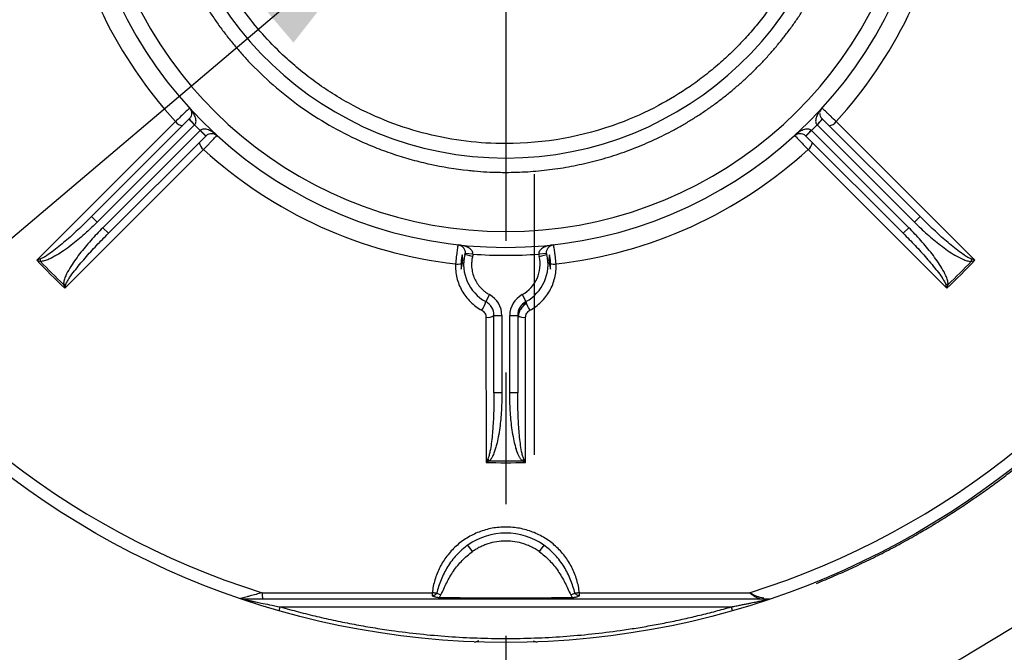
# Model space of a CAD drawing. Header units: inches. Extents: x 1.3 to 88, y 0 to 57.3.
# Tile 25 of 31: x 69.3 to 73, y 23.6 to 26.1. Entities that reach past the tile are written whole.
import ezdxf

# ---------------------------------------------------------------- set-up
doc = ezdxf.new("R2010")
doc.units = ezdxf.units.IN
doc.header["$LTSCALE"] = 2
doc.header["$MEASUREMENT"] = 0
doc.linetypes.add('SLD-Center', pattern=[1.45, 0.7, -0.25, 0.25, -0.25])
doc.linetypes.add('SLD-Solid', pattern=[0])
doc.layers.add('CENTER', color=40, linetype='SLD-Center')
doc.layers.add('DIMENSIONS', color=140, linetype='SLD-Solid', lineweight=25)
doc.styles.add('SLDTEXTSTYLE0', font='GOTHIC.TTF', dxfattribs={"width": 0.913})
doc.dimstyles.new('SLDDIMSTYLE3', dxfattribs={"dimtxt": 0.5, "dimasz": 0.6, "dimexe": 0, "dimexo": 0.0625, "dimgap": 0.125, "dimtad": 0, "dimtih": 1, "dimtoh": 1, "dimrnd": 1e-09, "dimzin": 12, "dimdsep": 46, "dimtxsty": 'SLDTEXTSTYLE0', "dimsah": 1, "dimcen": 0.09, "dimadec": 0, "dimazin": 3, "dimtfac": 1, "dimtofl": 0, "dimtmove": 0, "dimatfit": 3, "dimfxl": 0, "dimfrac": 2, "dimtolj": 1, "dimtzin": 12, "dimarcsym": 0})
doc.dimstyles.new('SLDDIMSTYLE6', dxfattribs={"dimtxt": 0.5, "dimasz": 0.6, "dimexe": 0, "dimexo": 0.0625, "dimgap": 0.125, "dimtad": 0, "dimtih": 1, "dimtoh": 1, "dimrnd": 1e-09, "dimzin": 12, "dimdsep": 46, "dimtxsty": 'SLDTEXTSTYLE0', "dimsah": 1, "dimcen": 0, "dimadec": 0, "dimazin": 3, "dimtfac": 1, "dimtofl": 0, "dimtmove": 0, "dimatfit": 3, "dimfxl": 0, "dimfrac": 2, "dimtolj": 1, "dimtzin": 12, "dimarcsym": 0})
doc.dimstyles.new('SLDDIMSTYLE7', dxfattribs={"dimtxt": 0.5, "dimasz": 0.6, "dimexe": 0, "dimexo": 0.0625, "dimgap": 0.125, "dimtad": 0, "dimtih": 1, "dimtoh": 1, "dimdec": 4, "dimlfac": 2, "dimzin": 4, "dimdsep": 46, "dimtxsty": 'SLDTEXTSTYLE0', "dimsah": 1, "dimcen": 0.09, "dimazin": 1, "dimtfac": 1, "dimtofl": 0, "dimtmove": 0, "dimatfit": 3, "dimfxl": 0, "dimfrac": 2, "dimtolj": 1, "dimtzin": 12, "dimarcsym": 0})
doc.dimstyles.new('SLDDIMSTYLE8', dxfattribs={"dimtxt": 0.5, "dimasz": 0.6, "dimexe": 0, "dimexo": 0.0625, "dimgap": 0.125, "dimtad": 0, "dimtih": 1, "dimtoh": 1, "dimrnd": 1e-09, "dimzin": 12, "dimdsep": 46, "dimtxsty": 'SLDTEXTSTYLE0', "dimsah": 1, "dimcen": 0, "dimadec": 0, "dimazin": 3, "dimtfac": 1, "dimtofl": 0, "dimtmove": 0, "dimatfit": 3, "dimfxl": 0, "dimfrac": 2, "dimtolj": 1, "dimtzin": 12, "dimarcsym": 0})

# ---------------------------------------------------------------- blocks, each defined once
blk = doc.blocks.new('_D_14')
at = {"layer": 'DIMENSIONS'}
for p, q in [((76.5956, 30.6726), (76.4433, 30.6726)), ((76.4433, 30.6726), (76.4433, 29.8788)), ((78.2581, 30.6726), (78.4105, 30.6726)), ((78.4105, 30.6726), (78.4105, 29.8788)), ((74.0972, 28.8465), (75.7284, 29.9521)), ((75.7284, 29.9521), (76.1659, 29.9521)), ((76.4433, 29.8788), (76.5956, 29.8788)), ((78.4105, 29.8788), (78.2581, 29.8788))]:
    blk.add_line(p, q, dxfattribs=at)
blk.add_solid([(74.0972, 28.8465), (74.664, 29.0796), (74.5237, 29.2866)], dxfattribs=at)
at = {"layer": 'DIMENSIONS', "char_height": 0.5, "attachment_point": 1, "style": 'SLDTEXTSTYLE0'}
for s, insert in [('%%c', (76.4033, 31.4128)), ('7.25', (77.1574, 31.4128)), ('184.2', (76.5956, 30.5175)), ('B.C.', (76.78, 29.6222))]:
    blk.add_mtext(s, dxfattribs=dict(at, insert=insert))
blk = doc.blocks.new('_D_15')
at = {"layer": 'DIMENSIONS'}
blk.add_line((71.0962, 31.2625), (71.0962, 33.1931), dxfattribs=at)
for start, end in [(90, 103.02315), (120.77951, 135)]:
    blk.add_arc((71.0962, 26.8125), 6.1306, start, end, dxfattribs=at)
for points in [[(71.0962, 32.9431), (70.4908, 33.0387), (70.503, 32.789)], [(66.7612, 31.1475), (67.2896, 31.458), (67.1216, 31.6432)]]:
    blk.add_solid(points, dxfattribs=at)
at = {"layer": 'DIMENSIONS', "insert": (67.7855, 32.7182), "char_height": 0.5, "attachment_point": 1, "style": 'SLDTEXTSTYLE0'}
blk.add_mtext('45.00°', dxfattribs=at)
blk = doc.blocks.new('_D_16')
at = {"layer": 'DIMENSIONS'}
blk.add_line((71.0962, 31.2625), (71.0962, 33.1931), dxfattribs=at)
for start, end in [(76.97685, 90), (45, 59.22049)]:
    blk.add_arc((71.0962, 26.8125), 6.1306, start, end, dxfattribs=at)
for points in [[(71.0962, 32.9431), (71.6893, 32.789), (71.7015, 33.0387)], [(75.4312, 31.1475), (75.0707, 31.6432), (74.9027, 31.458)]]:
    blk.add_solid(points, dxfattribs=at)
at = {"layer": 'DIMENSIONS', "insert": (72.4777, 32.7182), "char_height": 0.5, "attachment_point": 1, "style": 'SLDTEXTSTYLE0'}
blk.add_mtext('45.00°', dxfattribs=at)
blk = doc.blocks.new('_D_18')
at = {"layer": 'DIMENSIONS'}
for p, q in [((71.1962, 32.7492), (80.8206, 32.7492)), ((80.5706, 32.7492), (80.5706, 28.3676)), ((79.7393, 27.6195), (79.587, 27.6195)), ((79.587, 27.6195), (79.587, 26.8257)), ((81.4018, 27.6195), (81.5542, 27.6195)), ((81.5542, 27.6195), (81.5542, 26.8257)), ((79.587, 26.8257), (79.7393, 26.8257)), ((81.5542, 26.8257), (81.4018, 26.8257)), ((80.5706, 22.3425), (80.5706, 26.7242)), ((75.3962, 22.3425), (80.8206, 22.3425))]:
    blk.add_line(p, q, dxfattribs=at)
for points in [[(80.5706, 32.7492), (80.4456, 32.1492), (80.6956, 32.1492)], [(80.5706, 22.3425), (80.6956, 22.9425), (80.4456, 22.9425)]]:
    blk.add_solid(points, dxfattribs=at)
at = {"layer": 'DIMENSIONS', "char_height": 0.5, "attachment_point": 1, "style": 'SLDTEXTSTYLE0'}
for s, insert in [('10.41', (79.7393, 28.3597)), ('264.3', (79.7393, 27.4644))]:
    blk.add_mtext(s, dxfattribs=dict(at, insert=insert))
blk = doc.blocks.new('_D_27')
at = {"layer": 'DIMENSIONS'}
for p, q in [((70.6672, 26.4486), (67.2397, 23.5404)), ((65.0696, 23.6141), (64.9172, 23.6141)), ((64.9172, 23.6141), (64.9172, 22.8203)), ((66.3626, 23.6141), (66.515, 23.6141)), ((66.515, 23.6141), (66.515, 22.8203)), ((67.2397, 23.5404), (66.7397, 23.5404)), ((64.9172, 22.8203), (65.0696, 22.8203)), ((66.515, 22.8203), (66.3626, 22.8203))]:
    blk.add_line(p, q, dxfattribs=at)
blk.add_solid([(70.6672, 26.4486), (70.1289, 26.1557), (70.2906, 25.9651)], dxfattribs=at)
at = {"layer": 'DIMENSIONS', "char_height": 0.5, "attachment_point": 1, "style": 'SLDTEXTSTYLE0'}
for s, insert in [('%%c', (64.6925, 24.3543)), ('1.13', (65.4466, 24.3543)), ('28.6', (65.0696, 23.459))]:
    blk.add_mtext(s, dxfattribs=dict(at, insert=insert))
blk = doc.blocks.new('SW_CENTERMARKSYMBOL_5')
at = {"layer": 'CENTER', "color": 0}
blk.add_line((0, -0.2), (0, -4.35), dxfattribs=at)

msp = doc.modelspace()

# ---------------------------------------------------------------- linework, layer by layer
for p, q in [((69.842972, 25.665797), (69.316577, 25.139271)), ((69.524681, 25.304652), (69.89412, 25.674091)), ((69.895274, 25.675245), (69.89412, 25.674091)), ((69.915333, 25.652878), (69.89412, 25.674091)), ((72.298187, 25.674091), (72.276974, 25.652878)), ((72.298187, 25.674091), (72.297033, 25.675245)), ((72.298187, 25.674091), (72.667626, 25.304652)), ((72.87573, 25.139271), (72.349335, 25.665797)), ((69.915333, 25.652878), (69.545894, 25.283438)), ((69.567107, 25.262225), (69.936547, 25.631664)), ((69.95776, 25.610451), (69.936547, 25.631664)), ((72.255761, 25.631664), (72.234547, 25.610451)), ((72.6252, 25.262225), (72.255761, 25.631664)), ((72.276974, 25.652878), (72.646413, 25.283438)), ((69.95776, 25.610451), (69.588321, 25.241012)), ((69.95776, 25.610451), (69.958914, 25.611605)), ((72.233393, 25.611605), (72.234547, 25.610451)), ((72.603987, 25.241012), (72.234547, 25.610451)), ((69.42294, 25.032908), (69.949466, 25.559303)), ((72.242842, 25.559303), (72.769367, 25.032908)), ((69.545894, 25.283438), (69.524681, 25.304652)), ((72.667626, 25.304652), (72.646413, 25.283438)), ((69.588321, 25.241012), (69.567107, 25.262225)), ((72.6252, 25.262225), (72.603987, 25.241012)), ((69.330657, 25.134301), (69.330668, 25.143688)), ((70.969906, 25.153492), (70.940771, 25.160647)), ((70.971375, 25.162195), (70.941506, 25.164999)), ((71.250801, 25.164999), (71.220933, 25.162195)), ((71.222402, 25.153492), (71.251536, 25.160647)), ((72.86164, 25.143688), (72.861651, 25.134301)), ((69.427357, 25.046999), (69.41797, 25.046988)), ((72.774337, 25.046988), (72.76495, 25.046999)), ((71.034108, 25.008246), (71.01979, 24.981884)), ((71.158199, 25.008246), (71.172517, 24.981884)), ((71.15727, 24.970076), (71.171926, 24.976806)), ((71.020882, 24.922347), (71.020944, 24.370994)), ((71.051154, 24.635087), (71.051154, 24.929158)), ((71.051154, 24.929158), (71.081154, 24.929158)), ((71.081154, 24.929158), (71.081154, 24.635087)), ((71.111154, 24.635087), (71.111154, 24.929158)), ((71.111154, 24.929158), (71.141154, 24.929158)), ((71.141154, 24.929158), (71.141154, 24.635086)), ((71.171363, 24.370994), (71.171425, 24.922347)), ((71.081154, 24.635087), (71.051154, 24.635087)), ((71.141154, 24.635087), (71.111154, 24.635087)), ((71.034413, 24.377435), (71.027783, 24.38408)), ((71.164524, 24.38408), (71.157894, 24.377435)), ((70.969475, 24.032352), (70.9522, 24.05688)), ((71.240107, 24.05688), (71.222832, 24.032352)), ((70.833882, 23.875071), (70.85, 23.867657)), ((71.342308, 23.867657), (71.358425, 23.875071)), ((70.099095, 23.852485), (72.095691, 23.852485)), ((70.236457, 23.808063), (70.240584, 23.822485)), ((70.240584, 23.822485), (71.951724, 23.822485)), ((71.95585, 23.808063), (71.951724, 23.822485))]:
    msp.add_line(p, q)
at = {"flags": 128}
for points in [[(70.930986, 25.126376), (70.932189, 25.126749), (70.933248, 25.127149), (70.934159, 25.127571), (70.934915, 25.128015), (70.935513, 25.128477), (70.935949, 25.128955), (70.936221, 25.129446), (70.936328, 25.129948)], [(71.255979, 25.129948), (71.256086, 25.129446), (71.256358, 25.128955), (71.256795, 25.128477), (71.257392, 25.128015), (71.258149, 25.127571), (71.259059, 25.127149), (71.260118, 25.126749), (71.261321, 25.126376)], [(70.099095, 23.852485), (70.099095, 23.852476), (70.099095, 23.852449), (70.099095, 23.852406), (70.099095, 23.852344), (70.099095, 23.852265), (70.099095, 23.852169), (70.099095, 23.852055), (70.099095, 23.851924)]]:
    msp.add_lwpolyline(points, dxfattribs=at)
for radius in [4.405, 4.25, 3.125]:
    msp.add_circle((71.096154, 26.812485), radius)
for centre, radius, start, end in [((71.096154, 26.812485), 3.078634, 167.477894, 252.522106), ((71.096154, 26.812485), 3.078634, 287.477894, 12.522106), ((71.096154, 26.812485), 1.285456, 182.77552, 357.22448), ((71.096154, 26.812485), 1.698634, 189.52643, 222.459186), ((71.096154, 26.812485), 1.625, 190.110584, 349.889416), ((71.096154, 26.812485), 1.565, 190.306495, 349.693505), ((71.096154, 26.812485), 1.698634, 317.540814, 350.47357), ((69.87537, 25.687943), 0.039244, 214.356296, 260.976364), ((70.105932, 25.854081), 0.276331, 220.32932, 226.553488), ((72.086375, 25.854081), 0.276331, 313.446512, 319.67068), ((72.316937, 25.687943), 0.039244, 279.023638, 325.643705), ((71.096154, 26.812485), 1.655, 224.480696, 225.519304), ((70.13775, 25.822263), 0.276331, 223.446512, 229.67068), ((72.054557, 25.822263), 0.276331, 310.32932, 316.553488), ((71.096154, 26.812485), 1.655, 314.480696, 315.519304), ((69.971612, 25.591701), 0.039244, 189.023638, 235.643705), ((71.096154, 26.812485), 1.698634, 227.540814, 263.558825), ((71.096154, 26.812485), 1.698634, 276.441175, 312.459186), ((72.220695, 25.591701), 0.039244, 304.356296, 350.976364), ((71.096154, 25.122485), 0.169922, 167.366965, 185.855609), ((71.096154, 25.122485), 0.16, 166.201028, 241.492569), ((70.911637, 25.167803), 0.03, 346.201028, 354.637423), ((71.096154, 26.812485), 1.655, 265.676074, 274.323926), ((71.096154, 25.122485), 0.13, 298.507431, 13.798972), ((71.096154, 25.122485), 0.16, 298.507431, 13.798972), ((71.28067, 25.167803), 0.06, 185.362577, 193.798972), ((71.28067, 25.167803), 0.03, 185.362577, 193.798972), ((71.096154, 25.122485), 0.169922, 354.133062, 12.635111), ((71.096154, 26.812485), 2.442649, 223.235567, 226.764433), ((71.096154, 26.812485), 2.435832, 223.547588, 226.452412), ((70.911884, 25.229361), 0.104976, 266.565615, 277.868869), ((71.280423, 25.229361), 0.104976, 262.131131, 273.434385), ((71.096154, 26.812485), 2.442649, 313.235567, 316.764433), ((71.096154, 26.812485), 2.435832, 313.547588, 316.452412), ((70.991154, 24.929158), 0.09, 0, 61.492569), ((71.201154, 24.929158), 0.09, 118.507431, 180), ((70.924778, 25.004026), 0.097558, 325.459743, 346.881469), ((70.991154, 24.929158), 0.06, 0, 61.492569), ((71.201154, 24.929158), 0.06, 118.507431, 180), ((71.267529, 25.004026), 0.097558, 193.118531, 214.540257), ((71.028117, 24.960867), 0.039194, 259.363313, 305.999101), ((71.16419, 24.960867), 0.039194, 234.000899, 280.636687), ((71.096154, 26.812485), 2.442649, 268.235567, 271.764433), ((71.096154, 26.812485), 2.435832, 268.547588, 271.452412), ((71.096154, 23.852485), 0.25, 54.843392, 125.156603), ((70.249925, 23.870975), 0.078562, 176.345914, 193.613315), ((70.099095, 23.882485), 0.03, 251.206926, 270), ((70.097845, 23.863028), 0.011174, 251.428609, 276.424605), ((72.069994, 23.857418), 0.005003, 279.543487, 340.464096), ((72.095691, 23.867485), 0.015, 270, 288.747289)]:
    msp.add_arc(centre, radius, start, end)
for points, knots in [([(72.327066, 26.812485), (72.327026, 26.804941), (72.326946, 26.789853), (72.326299, 26.76723), (72.325265, 26.744621), (72.323808, 26.722036), (72.321938, 26.699481), (72.319653, 26.676965), (72.316955, 26.654494), (72.313844, 26.632077), (72.310322, 26.60972), (72.306389, 26.587432), (72.302046, 26.56522), (72.297297, 26.543092), (72.292141, 26.521055), (72.286581, 26.499117), (72.280619, 26.477284), (72.274256, 26.455564), (72.267495, 26.433966), (72.260338, 26.412495), (72.252788, 26.391159), (72.244846, 26.369966), (72.236516, 26.348923), (72.227801, 26.328036), (72.218704, 26.307312), (72.209226, 26.28676), (72.199373, 26.266385), (72.189147, 26.246195), (72.178551, 26.226197), (72.167589, 26.206396), (72.156265, 26.186801), (72.144583, 26.167417), (72.132547, 26.148251), (72.12016, 26.129309), (72.107427, 26.110598), (72.094352, 26.092125), (72.072661, 26.062644), (72.041257, 26.02298), (72.008062, 25.985267), (71.978527, 25.954016), (71.948149, 25.923525), (71.904541, 25.883423), (71.851865, 25.840002), (71.776538, 25.784803), (71.669705, 25.719844), (71.444284, 25.618119), (71.191208, 25.572536), (70.945418, 25.587749), (70.796854, 25.615329), (70.652842, 25.660864), (70.536882, 25.713885), (70.447074, 25.765573), (70.380441, 25.809932), (70.317662, 25.85794), (70.250333, 25.916543), (70.180424, 25.987418), (70.119377, 26.061677), (70.072305, 26.128091), (70.025456, 26.20246), (69.981134, 26.28718), (69.947361, 26.368645), (69.927531, 26.424965), (69.913601, 26.469742), (69.893641, 26.543838), (69.87953, 26.618149), (69.871141, 26.689756), (69.867756, 26.730591), (69.865634, 26.771515), (69.865372, 26.798828), (69.865241, 26.812485)], [0, 0, 0, 0, 0.0058572, 0.0117144, 0.01757159, 0.02342879, 0.02928599, 0.03514319, 0.04100039, 0.04685759, 0.05271478, 0.05857198, 0.06442918, 0.07028638, 0.07614358, 0.08200077, 0.08785797, 0.09371517, 0.09957237, 0.10542957, 0.11128677, 0.11714396, 0.12300116, 0.12885836, 0.13471556, 0.14057276, 0.14642995, 0.15228715, 0.15814435, 0.16400155, 0.16985875, 0.17571595, 0.18157314, 0.18743034, 0.19328754, 0.19914474, 0.20500194, 0.22170451, 0.23840706, 0.24399157, 0.25508988, 0.27181884, 0.28996987, 0.30806328, 0.34429828, 0.38679906, 0.49975544, 0.53875339, 0.57775139, 0.61674939, 0.65574734, 0.67648445, 0.69715727, 0.71785383, 0.73780347, 0.76642232, 0.79504105, 0.81233828, 0.82959889, 0.86325832, 0.88641964, 0.89801482, 0.90960985, 0.92282015, 0.95758773, 0.9681908, 0.97879387, 0.98939694, 1, 1, 1, 1]), ([(69.769977, 26.620505), (69.771131, 26.612806), (69.77344, 26.597407), (69.777412, 26.574389), (69.781756, 26.551439), (69.786507, 26.528569), (69.791654, 26.505786), (69.797198, 26.483096), (69.803137, 26.460506), (69.809468, 26.438022), (69.81619, 26.415653), (69.823301, 26.393404), (69.830799, 26.371283), (69.838681, 26.349295), (69.846945, 26.327448), (69.855589, 26.305749), (69.864609, 26.284204), (69.874004, 26.262819), (69.88377, 26.241601), (69.893905, 26.220556), (69.904404, 26.199691), (69.915266, 26.179013), (69.926487, 26.158527), (69.938062, 26.138239), (69.94999, 26.118157), (69.962266, 26.098285), (69.974886, 26.078631), (69.987847, 26.059199), (70.001145, 26.039996), (70.014776, 26.021028), (70.028735, 26.0023), (70.043018, 25.983819), (70.057621, 25.965589), (70.07254, 25.947617), (70.087769, 25.929907), (70.103306, 25.912465), (70.143435, 25.868964), (70.211891, 25.80283), (70.314565, 25.721413), (70.424693, 25.650391), (70.523344, 25.599648), (70.606878, 25.564337), (70.673225, 25.540295), (70.740796, 25.519809), (70.833226, 25.497019), (70.912173, 25.484106), (70.983978, 25.476998), (71.022817, 25.474214), (71.062824, 25.47273), (71.10079, 25.472343), (71.137724, 25.472913), (71.179254, 25.474847), (71.220704, 25.478068), (71.262035, 25.482573), (71.303205, 25.488357), (71.344177, 25.495416), (71.38491, 25.503742), (71.425365, 25.513328), (71.465503, 25.524164), (71.505286, 25.53624), (71.544675, 25.549544), (71.583633, 25.564063), (71.622121, 25.579784), (71.660104, 25.596691), (71.697543, 25.614768), (71.734404, 25.633998), (71.770651, 25.654362), (71.806248, 25.67584), (71.841163, 25.698412), (71.87536, 25.722057), (71.908807, 25.74675), (71.941473, 25.77247), (71.973325, 25.79919), (72.004333, 25.826885), (72.034466, 25.855529), (72.063697, 25.885093), (72.091997, 25.91555), (72.119338, 25.94687), (72.145695, 25.979024), (72.171042, 26.011979), (72.195354, 26.045705), (72.218609, 26.080168), (72.240783, 26.115336), (72.261856, 26.151175), (72.281807, 26.187651), (72.300617, 26.224728), (72.318268, 26.26237), (72.334742, 26.300542), (72.350025, 26.339206), (72.364101, 26.378326), (72.376958, 26.417864), (72.38858, 26.457781), (72.398964, 26.498039), (72.408071, 26.538603), (72.416007, 26.579417), (72.420222, 26.606809), (72.42233, 26.620505)], [0, 0, 0, 0, 0.00610776, 0.01221552, 0.01832328, 0.02443104, 0.0305388, 0.03664656, 0.04275432, 0.04886208, 0.05496984, 0.0610776, 0.06718536, 0.07329312, 0.07940088, 0.08550864, 0.0916164, 0.09772416, 0.10383192, 0.10993968, 0.11604744, 0.1221552, 0.12826296, 0.13437072, 0.14047848, 0.14658624, 0.152694, 0.15880176, 0.16490952, 0.17101728, 0.17712504, 0.1832328, 0.18934056, 0.19544832, 0.20155608, 0.20766384, 0.2137716, 0.24798566, 0.28219973, 0.3164138, 0.35062786, 0.36908087, 0.38753382, 0.40596312, 0.42444514, 0.46219493, 0.46856517, 0.48105273, 0.4927345, 0.49996702, 0.51083726, 0.52170751, 0.53257777, 0.54344803, 0.55431829, 0.56518856, 0.57605883, 0.5869291, 0.59779938, 0.60866966, 0.61953995, 0.63041023, 0.64128052, 0.65215082, 0.66302111, 0.67389141, 0.6847617, 0.695632, 0.7065023, 0.7173726, 0.7282429, 0.73911321, 0.74998351, 0.76085381, 0.77172411, 0.78259441, 0.79346471, 0.80433501, 0.81520531, 0.82607561, 0.83694591, 0.8478162, 0.85868649, 0.86955678, 0.88042707, 0.89129735, 0.90216764, 0.91303791, 0.92390819, 0.93477846, 0.94564873, 0.95651899, 0.96738925, 0.97825951, 0.98912976, 1, 1, 1, 1]), ([(69.896214, 25.716688), (69.896214, 25.716688), (69.894738, 25.715279), (69.890443, 25.711177), (69.888707, 25.709519), (69.88465, 25.705644), (69.882299, 25.703398), (69.874675, 25.696113), (69.86864, 25.690345), (69.855994, 25.678253), (69.849281, 25.671833), (69.842972, 25.665797)], [0, 0, 0, 0, 0.25, 0.25, 0.375, 0.375, 0.5, 0.5, 0.75, 0.75, 1, 1, 1, 1]), ([(69.896214, 25.716688), (69.898419, 25.714273), (69.900245, 25.711483), (69.902924, 25.705305), (69.903785, 25.701956), (69.904229, 25.694559), (69.903792, 25.690618), (69.901005, 25.6826), (69.898621, 25.678591), (69.895274, 25.675245)], [0, 0, 0, 0, 0.25, 0.25, 0.5, 0.5, 0.75, 0.75, 1, 1, 1, 1]), ([(69.915905, 25.65346), (69.919222, 25.656837), (69.920767, 25.661698), (69.920858, 25.672482), (69.919494, 25.678283), (69.91503, 25.689878), (69.912018, 25.695497), (69.904852, 25.70647), (69.900707, 25.711768), (69.896214, 25.716688)], [0, 0, 0, 0, 0.25, 0.25, 0.5, 0.5, 0.75, 0.75, 1, 1, 1, 1]), ([(72.296093, 25.716688), (72.2916, 25.711768), (72.287455, 25.70647), (72.280289, 25.695497), (72.277277, 25.689878), (72.272813, 25.678283), (72.271449, 25.672482), (72.27154, 25.661698), (72.273086, 25.656837), (72.276402, 25.65346)], [0, 0, 0, 0, 0.25, 0.25, 0.5, 0.5, 0.75, 0.75, 1, 1, 1, 1]), ([(72.288753, 25.701188), (72.289009, 25.702732), (72.289436, 25.705313), (72.290359, 25.707523), (72.29073, 25.708411)], [0, 0, 0, 0, 0.59772137, 1, 1, 1, 1]), ([(72.349335, 25.665797), (72.342889, 25.671964), (72.336362, 25.678207), (72.326759, 25.687388), (72.323698, 25.690315), (72.31785, 25.695904), (72.31504, 25.69859), (72.307423, 25.705868), (72.303242, 25.709861), (72.297595, 25.715254), (72.296093, 25.716688), (72.296093, 25.716688)], [0, 0, 0, 0, 0.25, 0.25, 0.375, 0.375, 0.5, 0.5, 0.75, 0.75, 1, 1, 1, 1]), ([(72.297033, 25.675245), (72.293956, 25.678322), (72.29169, 25.681955), (72.288838, 25.689328), (72.288245, 25.693002), (72.288246, 25.696458)], [0, 0, 0, 0, 0.5, 0.5, 1, 1, 1, 1]), ([(70.000357, 25.612545), (69.995437, 25.617038), (69.990139, 25.621183), (69.979166, 25.628349), (69.973547, 25.631361), (69.961952, 25.635825), (69.956151, 25.637189), (69.945367, 25.637098), (69.940506, 25.635553), (69.937129, 25.632236)], [0, 0, 0, 0, 0.25, 0.25, 0.5, 0.5, 0.75, 0.75, 1, 1, 1, 1]), ([(72.255178, 25.632236), (72.251801, 25.635553), (72.24694, 25.637098), (72.236156, 25.637189), (72.230356, 25.635825), (72.21876, 25.631361), (72.213141, 25.628349), (72.202168, 25.621183), (72.19687, 25.617038), (72.19195, 25.612545)], [0, 0, 0, 0, 0.25, 0.25, 0.5, 0.5, 0.75, 0.75, 1, 1, 1, 1]), ([(69.949466, 25.559303), (69.955633, 25.565749), (69.961876, 25.572276), (69.971057, 25.581879), (69.973984, 25.58494), (69.979573, 25.590788), (69.982259, 25.593598), (69.989537, 25.601215), (69.99353, 25.605396), (69.998923, 25.611043), (70.000357, 25.612545), (70.000357, 25.612545)], [0, 0, 0, 0, 0.25, 0.25, 0.375, 0.375, 0.5, 0.5, 0.75, 0.75, 1, 1, 1, 1]), ([(69.958914, 25.611605), (69.96226, 25.614952), (69.966269, 25.617336), (69.974287, 25.620123), (69.978228, 25.62056), (69.985625, 25.620116), (69.988974, 25.619255), (69.995152, 25.616576), (69.997942, 25.61475), (70.000357, 25.612545)], [0, 0, 0, 0, 0.25, 0.25, 0.5, 0.5, 0.75, 0.75, 1, 1, 1, 1]), ([(72.19195, 25.612545), (72.194365, 25.61475), (72.197155, 25.616576), (72.203334, 25.619255), (72.206682, 25.620116), (72.214079, 25.62056), (72.21802, 25.620123), (72.226038, 25.617336), (72.230047, 25.614952), (72.233393, 25.611605)], [0, 0, 0, 0, 0.25, 0.25, 0.5, 0.5, 0.75, 0.75, 1, 1, 1, 1]), ([(72.19195, 25.612545), (72.19195, 25.612545), (72.193359, 25.611069), (72.197461, 25.606774), (72.199119, 25.605038), (72.202994, 25.600981), (72.20524, 25.59863), (72.212526, 25.591006), (72.218293, 25.584971), (72.230385, 25.572325), (72.236805, 25.565612), (72.242842, 25.559303)], [0, 0, 0, 0, 0.25, 0.25, 0.375, 0.375, 0.5, 0.5, 0.75, 0.75, 1, 1, 1, 1]), ([(69.524681, 25.304652), (69.494188, 25.274159), (69.462983, 25.244577), (69.41456, 25.202272), (69.398233, 25.188576), (69.373263, 25.169392), (69.36486, 25.163214), (69.351982, 25.154678), (69.347672, 25.151976), (69.339122, 25.147187), (69.334877, 25.145038), (69.330668, 25.143688)], [0, 0, 0, 0, 0.5, 0.5, 0.75, 0.75, 0.875, 0.875, 0.9375, 0.9375, 1, 1, 1, 1]), ([(72.86164, 25.143688), (72.85743, 25.145038), (72.853185, 25.147187), (72.844635, 25.151976), (72.840325, 25.154678), (72.827448, 25.163214), (72.819044, 25.169392), (72.794074, 25.188576), (72.777747, 25.202272), (72.729324, 25.244577), (72.698119, 25.274159), (72.667626, 25.304652)], [0, 0, 0, 0, 0.0625, 0.0625, 0.125, 0.125, 0.25, 0.25, 0.5, 0.5, 1, 1, 1, 1]), ([(69.545894, 25.283438), (69.540604, 25.278205), (69.530075, 25.267791), (69.513983, 25.252634), (69.494732, 25.235159), (69.472448, 25.215974), (69.446056, 25.194844), (69.419559, 25.175407), (69.396092, 25.160191), (69.377399, 25.149667), (69.364423, 25.143382), (69.353752, 25.139081), (69.345288, 25.136403), (69.337696, 25.134664), (69.332888, 25.134417), (69.330657, 25.134301)], [0, 0, 0, 0, 0.08412713, 0.16741661, 0.24990039, 0.37804824, 0.49977651, 0.63204003, 0.74941428, 0.81571798, 0.87444494, 0.91230049, 0.94566298, 0.97477454, 1, 1, 1, 1]), ([(69.567107, 25.262225), (69.551462, 25.24658), (69.53628, 25.23052), (69.506925, 25.197494), (69.492719, 25.180502), (69.465805, 25.145446), (69.453069, 25.127469), (69.436221, 25.099094), (69.43097, 25.089409), (69.424315, 25.074118), (69.422288, 25.068845), (69.419156, 25.058125), (69.417964, 25.052674), (69.41797, 25.046988)], [0, 0, 0, 0, 0.25, 0.25, 0.5, 0.5, 0.75, 0.75, 0.875, 0.875, 0.9375, 0.9375, 1, 1, 1, 1]), ([(72.774337, 25.046988), (72.774343, 25.052674), (72.773151, 25.058125), (72.770019, 25.068845), (72.767992, 25.074118), (72.761337, 25.089409), (72.756086, 25.099094), (72.739238, 25.127469), (72.726502, 25.145446), (72.699588, 25.180502), (72.685382, 25.197494), (72.656027, 25.23052), (72.640845, 25.24658), (72.6252, 25.262225)], [0, 0, 0, 0, 0.0625, 0.0625, 0.125, 0.125, 0.25, 0.25, 0.5, 0.5, 0.75, 0.75, 1, 1, 1, 1]), ([(72.646413, 25.283438), (72.662063, 25.267788), (72.678125, 25.252605), (72.711145, 25.223255), (72.728096, 25.209081), (72.763217, 25.182116), (72.781256, 25.169338), (72.809704, 25.152463), (72.819414, 25.147205), (72.834745, 25.140556), (72.839953, 25.138566), (72.85056, 25.13548), (72.855967, 25.134295), (72.861651, 25.134301)], [0, 0, 0, 0, 0.25, 0.25, 0.5, 0.5, 0.75, 0.75, 0.875, 0.875, 0.9375, 0.9375, 1, 1, 1, 1]), ([(69.427357, 25.046999), (69.428708, 25.051209), (69.430872, 25.055489), (69.435722, 25.064134), (69.438467, 25.0685), (69.446997, 25.081349), (69.453165, 25.089734), (69.472311, 25.114643), (69.485961, 25.130914), (69.514111, 25.163136), (69.528612, 25.179029), (69.55808, 25.210333), (69.573079, 25.22577), (69.588321, 25.241012)], [0, 0, 0, 0, 0.0625, 0.0625, 0.125, 0.125, 0.25, 0.25, 0.5, 0.5, 0.75, 0.75, 1, 1, 1, 1]), ([(72.603987, 25.241012), (72.619228, 25.22577), (72.634227, 25.210333), (72.663695, 25.179029), (72.678196, 25.163136), (72.706346, 25.130914), (72.719996, 25.114643), (72.739142, 25.089734), (72.74531, 25.081349), (72.753841, 25.0685), (72.756585, 25.064134), (72.761435, 25.055489), (72.7636, 25.051209), (72.76495, 25.046999)], [0, 0, 0, 0, 0.25, 0.25, 0.5, 0.5, 0.75, 0.75, 0.875, 0.875, 0.9375, 0.9375, 1, 1, 1, 1]), ([(70.914982, 25.197616), (70.914982, 25.197616), (70.914617, 25.195597), (70.913627, 25.18975), (70.913232, 25.187373), (70.912347, 25.18184), (70.91185, 25.178631), (70.910313, 25.168195), (70.909199, 25.159923), (70.907191, 25.14253), (70.906287, 25.133271), (70.905596, 25.124573)], [0, 0, 0, 0, 0.25, 0.25, 0.375, 0.375, 0.5, 0.5, 0.75, 0.75, 1, 1, 1, 1]), ([(70.971375, 25.162195), (70.97191, 25.166971), (70.970054, 25.171761), (70.963162, 25.180164), (70.95828, 25.183739), (70.941717, 25.192613), (70.928471, 25.196102), (70.914982, 25.197616)], [0, 0, 0, 0, 0.25, 0.25, 0.5, 0.5, 1, 1, 1, 1]), ([(70.914982, 25.197616), (70.921602, 25.196873), (70.92798, 25.194059), (70.935816, 25.185955), (70.938096, 25.182592), (70.941203, 25.174489), (70.941955, 25.169781), (70.941506, 25.164999)], [0, 0, 0, 0, 0.5, 0.5, 0.75, 0.75, 1, 1, 1, 1]), ([(71.277325, 25.197616), (71.263836, 25.196102), (71.25059, 25.192613), (71.234027, 25.183739), (71.229145, 25.180164), (71.222253, 25.171761), (71.220397, 25.166971), (71.220933, 25.162195)], [0, 0, 0, 0, 0.5, 0.5, 0.75, 0.75, 1, 1, 1, 1]), ([(71.250801, 25.164999), (71.250352, 25.169781), (71.251104, 25.174489), (71.254211, 25.182592), (71.256491, 25.185955), (71.264327, 25.194059), (71.270705, 25.196873), (71.277325, 25.197616)], [0, 0, 0, 0, 0.25, 0.25, 0.5, 0.5, 1, 1, 1, 1]), ([(71.286712, 25.124573), (71.286004, 25.133463), (71.285124, 25.142465), (71.283599, 25.155672), (71.283074, 25.159879), (71.282013, 25.167898), (71.281471, 25.171746), (71.279936, 25.182164), (71.279, 25.187864), (71.277695, 25.195567), (71.277325, 25.197616), (71.277325, 25.197616)], [0, 0, 0, 0, 0.25, 0.25, 0.375, 0.375, 0.5, 0.5, 0.75, 0.75, 1, 1, 1, 1]), ([(70.930986, 25.126376), (70.932102, 25.131899), (70.932621, 25.137454), (70.932651, 25.148618), (70.932107, 25.154303), (70.930345, 25.159648)], [0, 0, 0, 0, 0.5, 0.5, 1, 1, 1, 1]), ([(70.969906, 25.153492), (70.969387, 25.151234), (70.968353, 25.146731), (70.967259, 25.139896), (70.96651, 25.133035), (70.966137, 25.12614), (70.966132, 25.119213), (70.966753, 25.107301), (70.969485, 25.090497), (70.976692, 25.069694), (70.98723, 25.050349), (70.999249, 25.035205), (71.0112, 25.023762), (71.022137, 25.015222), (71.030109, 25.010577), (71.034108, 25.008246)], [0, 0, 0, 0, 0.04069818, 0.08117782, 0.12155405, 0.16194286, 0.20246017, 0.24322077, 0.37151406, 0.50004121, 0.62832699, 0.75686166, 0.83800618, 0.91874219, 1, 1, 1, 1]), ([(71.26196, 25.159654), (71.260198, 25.154318), (71.259662, 25.14866), (71.259677, 25.137463), (71.260205, 25.1319), (71.261321, 25.126376)], [0, 0, 0, 0, 0.5, 0.5, 1, 1, 1, 1]), ([(70.905596, 25.124573), (70.904774, 25.106868), (70.90641, 25.089434), (70.912485, 25.063702), (70.915146, 25.055151), (70.921566, 25.038695), (70.925331, 25.030733), (70.938285, 25.007641), (70.949299, 24.993178), (70.97461, 24.968201), (70.989076, 24.957407), (71.005139, 24.948712)], [0, 0, 0, 0, 0.25, 0.25, 0.375, 0.375, 0.5, 0.5, 0.75, 0.75, 1, 1, 1, 1]), ([(71.187168, 24.948712), (71.203138, 24.957357), (71.217467, 24.968), (71.236588, 24.986829), (71.242566, 24.993616), (71.253349, 25.007741), (71.258208, 25.015126), (71.266875, 25.03053), (71.270704, 25.038607), (71.277158, 25.055137), (71.279773, 25.063536), (71.285845, 25.089125), (71.287535, 25.106829), (71.286712, 25.124573)], [0, 0, 0, 0, 0.25, 0.25, 0.375, 0.375, 0.5, 0.5, 0.625, 0.625, 0.75, 0.75, 1, 1, 1, 1]), ([(71.174938, 24.974424), (71.173536, 24.973635), (71.170593, 24.971978), (71.166264, 24.968895), (71.16149, 24.964832), (71.156401, 24.959387), (71.151748, 24.952792), (71.147856, 24.945276), (71.145309, 24.938023), (71.143513, 24.929928), (71.143275, 24.92462), (71.143134, 24.921474)], [0, 0, 0, 0, 0.07442565, 0.15620178, 0.24543519, 0.36414346, 0.50005902, 0.61754048, 0.75468201, 0.85460908, 1, 1, 1, 1]), ([(71.005139, 24.948712), (71.009928, 24.94612), (71.013963, 24.94221), (71.019417, 24.93302), (71.020882, 24.927738), (71.020882, 24.922347)], [0, 0, 0, 0, 0.5, 0.5, 1, 1, 1, 1]), ([(71.171425, 24.922347), (71.171426, 24.92766), (71.172889, 24.933017), (71.17698, 24.939911), (71.178689, 24.942071), (71.18257, 24.945802), (71.184745, 24.947401), (71.187168, 24.948712)], [0, 0, 0, 0, 0.5, 0.5, 0.75, 0.75, 1, 1, 1, 1]), ([(71.051154, 24.635087), (71.051154, 24.591963), (71.050006, 24.54898), (71.04568, 24.484826), (71.04382, 24.463597), (71.039728, 24.432375), (71.038154, 24.422064), (71.035085, 24.406923), (71.033947, 24.401965), (71.031288, 24.392532), (71.029806, 24.388012), (71.027783, 24.38408)], [0, 0, 0, 0, 0.5, 0.5, 0.75, 0.75, 0.875, 0.875, 0.9375, 0.9375, 1, 1, 1, 1]), ([(71.081154, 24.635087), (71.081113, 24.627645), (71.081032, 24.612837), (71.080371, 24.59074), (71.079114, 24.564771), (71.076924, 24.535448), (71.073204, 24.501845), (71.068211, 24.469364), (71.062376, 24.442012), (71.0566, 24.421352), (71.051869, 24.407732), (71.047365, 24.397145), (71.043273, 24.389267), (71.039134, 24.382669), (71.03591, 24.379095), (71.034413, 24.377435)], [0, 0, 0, 0, 0.084127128, 0.16741661, 0.249900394, 0.378048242, 0.499776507, 0.632040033, 0.74941428, 0.815717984, 0.874444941, 0.912300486, 0.945662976, 0.974774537, 1, 1, 1, 1]), ([(71.157894, 24.377435), (71.15704, 24.378338), (71.155259, 24.380224), (71.152809, 24.383467), (71.150377, 24.38714), (71.147994, 24.391274), (71.145648, 24.395859), (71.143344, 24.400899), (71.139912, 24.409222), (71.135653, 24.421534), (71.129902, 24.442139), (71.124085, 24.469433), (71.119104, 24.501851), (71.115381, 24.535436), (71.112934, 24.568422), (71.111424, 24.601845), (71.111244, 24.623948), (71.111154, 24.635087)], [0, 0, 0, 0, 0.01404132, 0.02930257, 0.04587361, 0.06382461, 0.08321078, 0.10407595, 0.12645523, 0.18497569, 0.25120779, 0.36820773, 0.50020889, 0.62185052, 0.75013131, 0.87408307, 1, 1, 1, 1]), ([(71.164524, 24.38408), (71.162501, 24.388013), (71.161005, 24.392569), (71.158322, 24.402112), (71.157175, 24.40714), (71.154122, 24.422258), (71.152554, 24.432547), (71.148479, 24.463699), (71.146625, 24.484857), (71.143747, 24.527546), (71.142762, 24.549038), (71.141464, 24.59201), (71.141154, 24.613532), (71.141154, 24.635087)], [0, 0, 0, 0, 0.0625, 0.0625, 0.125, 0.125, 0.25, 0.25, 0.5, 0.5, 0.75, 0.75, 1, 1, 1, 1]), ([(72.274739, 23.911778), (72.286005, 23.9164), (72.30853, 23.92564), (72.3421, 23.939993), (72.375495, 23.9547), (72.4087, 23.969798), (72.441719, 23.985276), (72.474551, 24.001136), (72.507196, 24.017379), (72.539654, 24.034005), (72.571926, 24.051012), (72.604011, 24.068403), (72.635909, 24.086175), (72.675153, 24.108643), (72.721503, 24.136159), (72.774651, 24.169161), (72.827097, 24.203202), (72.878847, 24.238275), (72.929881, 24.274403), (72.98027, 24.311498), (73.013236, 24.337077), (73.029728, 24.349874)], [0, 0, 0, 0, 0.041715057, 0.083402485, 0.125067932, 0.166717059, 0.208355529, 0.249989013, 0.291623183, 0.333263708, 0.374916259, 0.416586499, 0.458280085, 0.500002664, 0.571496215, 0.6429204, 0.714303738, 0.785674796, 0.85706216, 0.928494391, 1, 1, 1, 1]), ([(71.096154, 24.125668), (71.078847, 24.125668), (71.061668, 24.124086), (71.036086, 24.11932), (71.027549, 24.117317), (71.010853, 24.112571), (71.002673, 24.109829), (70.97862, 24.100526), (70.96323, 24.092896), (70.933776, 24.074728), (70.920069, 24.064396), (70.901164, 24.047273), (70.895128, 24.041285), (70.883589, 24.028743), (70.878063, 24.022155), (70.862525, 24.001808), (70.853552, 23.987505), (70.838268, 23.957474), (70.831924, 23.941608), (70.822274, 23.909154), (70.818942, 23.892594), (70.817121, 23.875698)], [0, 0, 0, 0, 0.125, 0.125, 0.1875, 0.1875, 0.25, 0.25, 0.375, 0.375, 0.5, 0.5, 0.5625, 0.5625, 0.625, 0.625, 0.75, 0.75, 0.875, 0.875, 1, 1, 1, 1]), ([(71.375187, 23.875698), (71.373364, 23.89261), (71.370036, 23.909108), (71.360486, 23.941302), (71.354225, 23.957075), (71.338802, 23.987448), (71.329806, 24.001754), (71.314427, 24.021926), (71.308985, 24.028434), (71.29745, 24.041008), (71.291324, 24.047102), (71.272258, 24.064392), (71.258624, 24.074647), (71.236799, 24.088145), (71.229293, 24.092328), (71.213805, 24.10004), (71.205808, 24.10357), (71.181615, 24.112937), (71.165055, 24.117652), (71.131064, 24.124029), (71.113479, 24.125668), (71.096154, 24.125668)], [0, 0, 0, 0, 0.125, 0.125, 0.25, 0.25, 0.375, 0.375, 0.4375, 0.4375, 0.5, 0.5, 0.625, 0.625, 0.6875, 0.6875, 0.75, 0.75, 0.875, 0.875, 1, 1, 1, 1]), ([(70.9522, 24.05688), (70.936319, 24.045695), (70.92202, 24.033031), (70.896339, 24.005284), (70.884896, 23.990064), (70.865348, 23.958407), (70.857209, 23.941962), (70.843708, 23.908557), (70.838413, 23.891563), (70.833882, 23.875071)], [0, 0, 0, 0, 0.25, 0.25, 0.5, 0.5, 0.75, 0.75, 1, 1, 1, 1]), ([(71.222832, 24.032352), (71.220235, 24.034135), (71.215053, 24.037692), (71.207013, 24.042594), (71.198807, 24.047158), (71.190414, 24.051355), (71.18184, 24.055193), (71.173083, 24.058669), (71.156281, 24.064527), (71.130722, 24.070704), (71.096168, 24.073374), (71.061596, 24.070708), (71.033752, 24.063973), (71.012615, 24.056244), (70.997634, 24.049425), (70.983158, 24.041562), (70.974045, 24.035428), (70.969475, 24.032352)], [0, 0, 0, 0, 0.035014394, 0.069874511, 0.104644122, 0.1393875, 0.174169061, 0.209053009, 0.244102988, 0.371985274, 0.500018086, 0.627897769, 0.755933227, 0.817093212, 0.877927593, 0.938781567, 1, 1, 1, 1]), ([(71.358425, 23.875071), (71.353891, 23.891574), (71.348593, 23.908578), (71.335074, 23.942015), (71.326922, 23.958481), (71.312223, 23.982264), (71.306897, 23.990058), (71.295543, 24.00505), (71.289502, 24.012273), (71.270272, 24.033041), (71.255989, 24.045694), (71.240107, 24.05688)], [0, 0, 0, 0, 0.25, 0.25, 0.5, 0.5, 0.625, 0.625, 0.75, 0.75, 1, 1, 1, 1]), ([(70.85, 23.867657), (70.857182, 23.88327), (70.864126, 23.899004), (70.87975, 23.929521), (70.888329, 23.944354), (70.907759, 23.972758), (70.918628, 23.986336), (70.942364, 24.011077), (70.95529, 24.022362), (70.969475, 24.032352)], [0, 0, 0, 0, 0.25, 0.25, 0.5, 0.5, 0.75, 0.75, 1, 1, 1, 1]), ([(71.222832, 24.032352), (71.237018, 24.022362), (71.24993, 24.011087), (71.273626, 23.986396), (71.284463, 23.972873), (71.303939, 23.944421), (71.312531, 23.92957), (71.328172, 23.899024), (71.335121, 23.88328), (71.342308, 23.867657)], [0, 0, 0, 0, 0.25, 0.25, 0.5, 0.5, 0.75, 0.75, 1, 1, 1, 1]), ([(70.171523, 23.875982), (70.16386, 23.873977), (70.15622, 23.871966), (70.14101, 23.867941), (70.133439, 23.865927), (70.122188, 23.862918), (70.118456, 23.861918), (70.111169, 23.85996), (70.107598, 23.858999), (70.100723, 23.857143), (70.097358, 23.856233), (70.091751, 23.854714), (70.089431, 23.854084), (70.089431, 23.854084)], [0, 0, 0, 0, 0.25, 0.25, 0.5, 0.5, 0.625, 0.625, 0.75, 0.75, 0.875, 0.875, 1, 1, 1, 1]), ([(70.817121, 23.875698), (70.817126, 23.874743), (70.817137, 23.872818), (70.817162, 23.870024), (70.817193, 23.867296), (70.817218, 23.865604), (70.817231, 23.864752)], [0, 0, 0, 0, 0.24415005, 0.4921988, 0.74414819, 1, 1, 1, 1]), ([(70.833882, 23.875071), (70.833116, 23.875042), (70.831478, 23.874981), (70.828688, 23.874976), (70.825562, 23.875059), (70.821664, 23.875259), (70.818826, 23.875534), (70.817121, 23.875698)], [0, 0, 0, 0, 0.1520805, 0.3250234, 0.5188222, 0.71088149, 1, 1, 1, 1]), ([(70.833882, 23.875071), (70.833597, 23.874498), (70.833028, 23.873353), (70.831945, 23.871765), (70.830477, 23.870005), (70.828471, 23.868229), (70.825487, 23.86637), (70.821703, 23.864932), (70.818722, 23.864812), (70.817231, 23.864752)], [0, 0, 0, 0, 0.09247077, 0.18495234, 0.27745561, 0.42384553, 0.57041028, 0.785212, 1, 1, 1, 1]), ([(71.375187, 23.875698), (71.373987, 23.875579), (71.371841, 23.875365), (71.369032, 23.875177), (71.365819, 23.875023), (71.362262, 23.874945), (71.359624, 23.875031), (71.358425, 23.875071)], [0, 0, 0, 0, 0.20364775, 0.36413822, 0.48144673, 0.76413699, 1, 1, 1, 1]), ([(71.375076, 23.864752), (71.374369, 23.864755), (71.372954, 23.864761), (71.370199, 23.865179), (71.366203, 23.866525), (71.362475, 23.869192), (71.359816, 23.872379), (71.358888, 23.874174), (71.358425, 23.875071)], [0, 0, 0, 0, 0.10234519, 0.20471602, 0.40243546, 0.70812874, 0.85408267, 1, 1, 1, 1]), ([(71.375076, 23.864752), (71.375089, 23.865605), (71.375114, 23.867296), (71.375145, 23.870024), (71.37517, 23.872818), (71.375181, 23.874743), (71.375187, 23.875698)], [0, 0, 0, 0, 0.25588459, 0.50784491, 0.75588273, 1, 1, 1, 1]), ([(72.074708, 23.855745), (72.065865, 23.856583), (72.057094, 23.858832), (72.039092, 23.865971), (72.030008, 23.870798), (72.020784, 23.875982)], [0, 0, 0, 0, 0.5, 0.5, 1, 1, 1, 1]), ([(72.020784, 23.875982), (72.022108, 23.874958), (72.024945, 23.872764), (72.029449, 23.869404), (72.034477, 23.865832), (72.040013, 23.862221), (72.045951, 23.858865), (72.0521, 23.856054), (72.05832, 23.854015), (72.064552, 23.852724), (72.068728, 23.852564), (72.070823, 23.852485)], [0, 0, 0, 0, 0.07756149, 0.16617785, 0.26594972, 0.37681468, 0.49847953, 0.62394452, 0.74899164, 0.87407193, 1, 1, 1, 1]), ([(70.089431, 23.854084), (70.090429, 23.853767), (70.092274, 23.853182), (70.0955, 23.852429), (70.097736, 23.852115), (70.099095, 23.851924)], [0, 0, 0, 0, 0.3160436, 0.58428406, 1, 1, 1, 1]), ([(70.099095, 23.851924), (70.099603, 23.85181), (70.100683, 23.851567), (70.102662, 23.851123), (70.105002, 23.850599), (70.107732, 23.849989), (70.110845, 23.849295), (70.114344, 23.848517), (70.118229, 23.847656), (70.122499, 23.846714), (70.127157, 23.845691), (70.13576, 23.843814), (70.149369, 23.840887), (70.171854, 23.836139), (70.202617, 23.829859), (70.226897, 23.825143), (70.240584, 23.822485)], [0, 0, 0, 0, 0.01504616, 0.03204801, 0.05116156, 0.07249658, 0.09613187, 0.12212536, 0.15052051, 0.18135065, 0.21464179, 0.25041457, 0.36441907, 0.50060391, 0.7184911, 1, 1, 1, 1]), ([(70.817231, 23.864752), (70.818135, 23.86425), (70.819989, 23.86322), (70.823023, 23.861942), (70.826327, 23.86082), (70.830768, 23.859679), (70.836594, 23.858668), (70.84131, 23.858468), (70.843784, 23.858362)], [0, 0, 0, 0, 0.11589126, 0.23791231, 0.36626201, 0.50096423, 0.73831106, 1, 1, 1, 1]), ([(70.843784, 23.858363), (70.927902, 23.857121), (71.012028, 23.856684), (71.180279, 23.856682), (71.264405, 23.85712), (71.348524, 23.858363)], [0, 0, 0, 0, 0.5, 0.5, 1, 1, 1, 1]), ([(71.348524, 23.858362), (71.349789, 23.858399), (71.352263, 23.858471), (71.355858, 23.858807), (71.359238, 23.859287), (71.363778, 23.860187), (71.369221, 23.861708), (71.373191, 23.863772), (71.375076, 23.864752)], [0, 0, 0, 0, 0.13394424, 0.26188873, 0.38371816, 0.49941207, 0.76224256, 1, 1, 1, 1]), ([(71.951724, 23.822485), (71.957856, 23.823664), (71.969584, 23.825921), (71.986345, 23.829243), (72.001477, 23.832285), (72.01498, 23.835037), (72.030331, 23.838216), (72.04678, 23.841707), (72.061626, 23.844915), (72.071675, 23.847123), (72.077994, 23.848525), (72.083353, 23.849721), (72.087753, 23.850708), (72.091217, 23.851485), (72.09371, 23.852044), (72.095364, 23.852412), (72.095587, 23.852462), (72.095691, 23.852485)], [0, 0, 0, 0, 0.12088879, 0.23120692, 0.33096059, 0.42015821, 0.49881161, 0.6361077, 0.748887, 0.79882382, 0.84289545, 0.8812261, 0.91400529, 0.9415374, 0.96433798, 0.9833122, 1, 1, 1, 1]), ([(70.240584, 23.822485), (70.252125, 23.819224), (70.2752, 23.812704), (70.309943, 23.803433), (70.344764, 23.794541), (70.379675, 23.786063), (70.414672, 23.777989), (70.449757, 23.770322), (70.484928, 23.763061), (70.520186, 23.756207), (70.555531, 23.74976), (70.590963, 23.743718), (70.626482, 23.738084), (70.721999, 23.724057), (70.878407, 23.707549), (71.096139, 23.699953), (71.313887, 23.707548), (71.478811, 23.724956), (71.591203, 23.74193), (71.651935, 23.752335), (71.712414, 23.763937), (71.772642, 23.776729), (71.832611, 23.790739), (71.892352, 23.805861), (71.931926, 23.816942), (71.951724, 23.822485)], [0, 0, 0, 0, 0.020757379, 0.041501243, 0.062234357, 0.082959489, 0.10367941, 0.124396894, 0.145114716, 0.165835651, 0.186562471, 0.207297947, 0.228044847, 0.248805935, 0.374391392, 0.500001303, 0.625586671, 0.751196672, 0.786771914, 0.822313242, 0.857834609, 0.893349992, 0.928873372, 0.964418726, 1, 1, 1, 1]), ([(70.976366, 23.689781), (70.978382, 23.689813), (70.982422, 23.689877), (70.988209, 23.691617), (70.99212, 23.693248), (70.993803, 23.694587), (70.99392, 23.69468)], [0, 0, 0, 0, 0.32518146, 0.65147154, 0.97575438, 1, 1, 1, 1]), ([(71.199535, 23.694034), (71.201024, 23.693223), (71.204294, 23.691443), (71.209893, 23.689917), (71.21393, 23.689826), (71.215941, 23.689781)], [0, 0, 0, 0, 0.29591255, 0.64936797, 1, 1, 1, 1])]:
    msp.add_open_spline(points, degree=3, knots=knots)
for points in [[(69.915333, 25.652878), (69.915524, 25.653072), (69.915715, 25.653266), (69.915905, 25.65346)], [(69.937129, 25.632236), (69.936935, 25.632046), (69.936741, 25.631855), (69.936547, 25.631664)], [(72.255761, 25.631664), (72.255566, 25.631855), (72.255372, 25.632046), (72.255178, 25.632236)], [(72.276402, 25.65346), (72.276593, 25.653266), (72.276783, 25.653072), (72.276974, 25.652878)], [(69.330668, 25.143688), (69.325958, 25.142178), (69.321259, 25.140706), (69.316577, 25.139271)], [(70.971375, 25.162195), (70.97121, 25.160731), (70.970881, 25.157803), (70.970231, 25.154929), (70.969906, 25.153492)], [(72.87573, 25.139271), (72.871048, 25.140706), (72.866349, 25.142178), (72.86164, 25.143688)], [(69.316577, 25.139271), (69.321247, 25.137587), (69.325942, 25.135929), (69.330657, 25.134301)], [(70.927118, 25.105149), (70.928327, 25.112239), (70.929563, 25.119324), (70.930986, 25.126376)], [(71.261321, 25.126376), (71.262746, 25.119314), (71.263977, 25.112217), (71.265185, 25.105115)], [(72.861651, 25.134301), (72.866365, 25.135903), (72.87106, 25.137561), (72.87573, 25.139271)], [(69.41797, 25.046988), (69.419572, 25.042273), (69.42123, 25.037578), (69.42294, 25.032908)], [(69.42294, 25.032908), (69.424375, 25.03759), (69.425847, 25.042289), (69.427357, 25.046999)], [(72.76495, 25.046999), (72.76646, 25.042289), (72.767932, 25.03759), (72.769367, 25.032908)], [(72.769367, 25.032908), (72.771051, 25.037578), (72.772709, 25.042273), (72.774337, 25.046988)], [(71.027783, 24.38408), (71.025521, 24.379682), (71.02324, 24.375319), (71.020944, 24.370994)], [(71.020944, 24.370994), (71.025436, 24.373105), (71.029928, 24.375252), (71.034413, 24.377435)], [(71.157894, 24.377435), (71.16236, 24.375234), (71.166852, 24.373086), (71.171363, 24.370994)], [(71.171363, 24.370994), (71.169067, 24.375319), (71.166786, 24.379682), (71.164524, 24.38408)], [(70.171523, 23.875982), (70.386915, 23.875846), (70.602131, 23.875745), (70.817121, 23.875699)], [(71.375187, 23.875699), (71.590645, 23.875746), (71.805843, 23.875846), (72.020784, 23.875982)], [(70.843784, 23.858362), (70.846329, 23.861106), (70.848435, 23.864256), (70.85, 23.867657)], [(71.342308, 23.867657), (71.343872, 23.864256), (71.345979, 23.861106), (71.348524, 23.858362)]]:
    msp.add_open_spline(points, degree=3)
at = {"layer": 'CENTER'}
msp.add_line((71.203113, 25.465412), (71.203113, 24.40007), dxfattribs=at)
msp.add_circle((71.096154, 26.812485), 3.625351, dxfattribs=at)

# ---------------------------------------------------------------- block references
msp.add_blockref('SW_CENTERMARKSYMBOL_5', (71.096154, 26.812485), dxfattribs=at)

# ---------------------------------------------------------------- dimensions: what is measured, and where the dimension line sits
at = {"layer": 'DIMENSIONS'}
for base, line1, line2, picture, middle in [((70.400917, 32.903554), ((71.096154, 31.162485), (71.096154, 22.462485)), ((71.096154, 26.812485), (66.654488, 31.25415)), '_D_15', (68.750067, 32.476438)), ((74.861237, 31.650732), ((71.096154, 26.812485), (75.537819, 31.25415)), ((71.096154, 31.162485), (71.096154, 22.462485)), '_D_16', (73.44224, 32.476438))]:
    dim = msp.add_angular_dim_2l(base=base, line1=line1, line2=line2, dimstyle='SLDDIMSTYLE7', dxfattribs=at)
    dim.commit()
    dim.dimension.update_dxf_attribs({"geometry": picture, "text_midpoint": middle, "dimtype": 162})
dim = msp.add_linear_dim(base=(80.570583, 22.342485), p1=(71.096154, 32.749232), p2=(75.296154, 22.342485), angle=90, dimstyle='SLDDIMSTYLE3', dxfattribs=at)
dim.commit()
dim.dimension.update_dxf_attribs({"geometry": '_D_18', "text_midpoint": (80.570583, 27.545858), "dimtype": 160})
dim = msp.add_diameter_dim_2p(p1=(68.095143, 24.778496), p2=(74.097164, 28.846473), text='<>\\PB.C.', dimstyle='SLDDIMSTYLE6', dxfattribs=at)
dim.commit()
dim.dimension.update_dxf_attribs({"geometry": '_D_14', "text_midpoint": (77.426872, 30.202096), "dimtype": 163})
dim = msp.add_diameter_dim_2p(p1=(71.525073, 27.1764), p2=(70.667235, 26.448569), dimstyle='SLDDIMSTYLE8', dxfattribs=at)
dim.commit()
dim.dimension.update_dxf_attribs({"geometry": '_D_27', "text_midpoint": (65.716097, 23.540444), "dimtype": 163})

doc.saveas('drawing.dxf')
